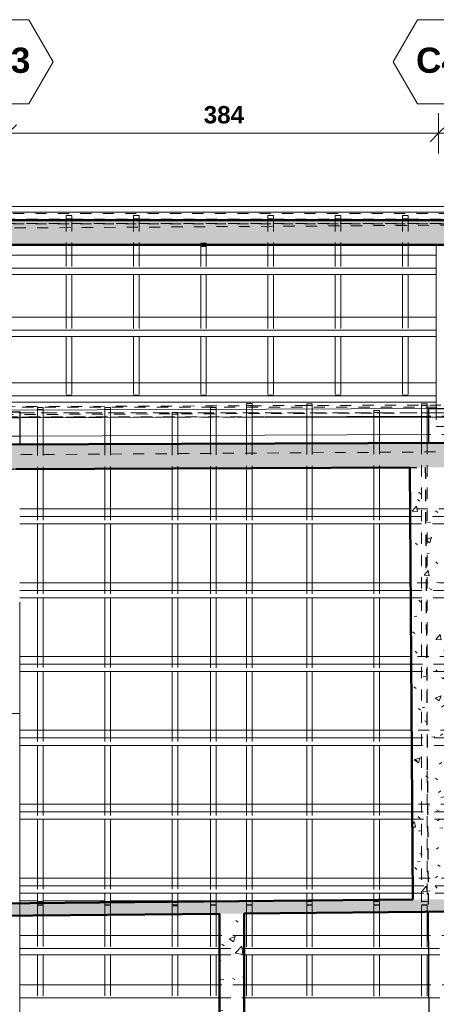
# Model space of a CAD drawing. Header units: metres. Extents: x -16.9 to 14.1, y -10.5 to 9.6.
# Tile 15 of 26: x -6 to -2.3, y 0.3 to 9.1. Entities that reach past the tile are written whole.
import ezdxf

# ---------------------------------------------------------------- set-up
doc = ezdxf.new("R2010")
doc.units = ezdxf.units.M
doc.linetypes.add('Ligne de quadrillage', pattern=[0.022225, 0.0127, -0.003175, 0.003175, -0.003175])
doc.linetypes.add('Tiret', pattern=[0.00635, 0.003175, -0.003175])
for name, color, linetype, lineweight in [('A-ANNO-DIMS', 211, 'Continuous', 9), ('A-ANNO-DIMS-75', 211, 'Continuous', 9), ('A-ROOF', 132, 'Continuous', 18), ('A-WALL', 113, 'Continuous', 25), ('A-WALL-HDLN', 110, 'Tiret', 25), ('A-WALL-PATT', 111, 'Continuous', 50), ('S-BEAM', 12, 'Continuous', 18), ('S-BEAM-HDLN', 1, 'Tiret', 18), ('S-GRID', 1, 'Continuous', 9), ('S-GRID-IDEN', 1, 'Continuous', 9)]:
    doc.layers.add(name, color=color, linetype=linetype, lineweight=lineweight)
doc.styles.add('Arial_B', font='arialbd.ttf', dxfattribs={"height": 0.225})
doc.styles.add('Arial_B_1', font='arialbd.ttf', dxfattribs={"height": 0.154762})
doc.dimstyles.new('Cotation_cm', dxfattribs={"dimscale": 0.3048, "dimtxt": 0.153039, "dimasz": 0.492126, "dimexe": 0.590551, "dimexo": 0.0625, "dimgap": 0.147638, "dimtad": 1, "dimdec": 0, "dimlfac": 100, "dimzin": 0, "dimdsep": 46, "dimtxsty": 'Arial_B_1', "dimblk1": 'OBLIQUE', "dimblk2": 'OBLIQUE', "dimsah": 1, "dimcen": 0.09, "dimazin": 0, "dimtfac": 1, "dimtdec": 4, "dimtix": 1, "dimtmove": 0, "dimatfit": 3, "dimfxl": 0.590551, "dimfxlon": 1, "dimtvp": 1, "dimtfill": 1, "dimtolj": 1, "dimtzin": 0, "dimarcsym": 2})
pattern_1 = [(50, (0, 0), (0.546555, -0.047815), [0.05715, -0.62865]), (355, (0, 0), (-0.105728, 0.573166), [0.04572, -0.50292]), (100.451, (0.04555, -0.004), (0.440828, 0.525349), [0.04857, -0.53427]), (46.184, (0, 0.1524), (0.813237, -0.12613), [0.08572, -0.94297]), (96.636, (0.0678, 0.1419), (0.712212, 0.742287), [0.07286, -0.80141]), (351.184, (0, 0.1524), (0.712217, 0.742274), [0.06858, -0.75438]), (21, (0.0762, 0.1143), (0.454846, -0.306795), [0.05715, -0.62865]), (326, (0.0762, 0.1143), (0.185405, 0.55256), [0.04572, -0.50292]), (71.451, (0.1141, 0.08873), (0.640251, 0.245763), [0.04857, -0.53427]), (37.5, (0, 0), (0.009261, 0.2536672), [0.02515, -0.47168, 0.02515, -0.48539, -0.50482]), (37.5, (0, 0), (0.009261, 0.2536672), [-1.007, 0.02515, -0.47968]), (7.5, (0, 0), (0.200456, 0.300546), [0.02515, -0.26594, 0.02515, -0.46025, -0.1924]), (7.5, (0, 0), (0.200456, 0.300546), [-0.77648, 0.02515, -0.16726]), (327.5, (-0.16993, 0), (0.4067682, -0.0171882), [0.02515, -0.16535, 0.02515, -0.56921, -0.78867]), (327.5, (-0.16993, 0), (0.4067682, -0.0171882), [-0.78486, 0.02515, -0.76352]), (317.5, (-0.24613, 0), (0.444383, 0.0762794), [0.02515, -0.2225, 0.02515, -0.36957, -0.56007]), (317.5, (-0.24613, 0), (0.444383, 0.0762794), [-0.64237, 0.02515, -0.53492])]

# ---------------------------------------------------------------- blocks, each defined once
blk = doc.blocks.new('Quadrillage - M_Extrémité de la ligne de quadrillage - EXA 3_0 mm Gras-566358-PH R_1 EXISTANT')
at = {"layer": 'S-GRID-IDEN'}
for p, q in [((-0.0054, 0), (-0.0025, 0.005)), ((-0.0025, 0.005), (0.0025, 0.005)), ((0.0054, 0), (0.0025, 0.005)), ((-0.0054, 0), (-0.0025, -0.005)), ((0.0054, 0), (0.0025, -0.005)), ((0.0025, -0.005), (-0.0025, -0.005))]:
    blk.add_line(p, q, dxfattribs=at)
blk = doc.blocks.new('DIMBLOCK3-PH R_1 EXISTANT')
at = {"layer": 'A-ANNO-DIMS-75'}
for p, q in [((-6.0928, 8.1004), (-6.0928, 8.2804)), ((-2.2499, 8.1004), (-2.2499, 8.2804)), ((-6.0928, 8.1004), (-2.2499, 8.1004)), ((-6.0928, 8.1004), (-6.0928, 7.9204)), ((-2.2499, 8.1004), (-2.2499, 7.9204))]:
    blk.add_line(p, q, dxfattribs=at)
at = {"layer": 'A-ANNO-DIMS-75', "lineweight": 35}
for p, q in [((-6.0928, 8.1004), (-6.0178, 8.1754)), ((-2.2499, 8.1004), (-2.1749, 8.1754)), ((-6.0928, 8.1004), (-6.1678, 8.0254)), ((-2.2499, 8.1004), (-2.3249, 8.0254))]:
    blk.add_line(p, q, dxfattribs=at)
at = {"layer": 'A-ANNO-DIMS-75', "color": 0, "insert": (-4.3463, 8.3439), "char_height": 0.15476, "width": 0.419764, "attachment_point": 1, "line_spacing_factor": 0.941778, "style": 'Arial_B_1', "bg_fill": 3, "box_fill_scale": 1.25, "bg_fill_color": 256, "bg_fill_true_color": 13158600, "bg_fill_transparency": 0}
blk.add_mtext('384', dxfattribs=at)
blk = doc.blocks.new('_Oblique')
at = {"color": 0, "linetype": 'ByBlock', "lineweight": -2}
blk.add_line((-0.5, -0.5), (0.5, 0.5), dxfattribs=at)
blk = doc.blocks.new('DIMBLOCK4-PH R_1 EXISTANT')
at = {"layer": 'A-ANNO-DIMS-75'}
for p, q in [((-2.2499, 8.1004), (-2.2499, 8.2804)), ((1.8651, 8.1004), (1.8651, 8.2804)), ((-2.2499, 8.1004), (1.8651, 8.1004)), ((-2.2499, 8.1004), (-2.2499, 7.9204)), ((1.8651, 8.1004), (1.8651, 7.9204))]:
    blk.add_line(p, q, dxfattribs=at)
at = {"layer": 'A-ANNO-DIMS-75', "lineweight": 35}
for p, q in [((-2.2499, 8.1004), (-2.1749, 8.1754)), ((1.8651, 8.1004), (1.9401, 8.1754)), ((-2.2499, 8.1004), (-2.3249, 8.0254)), ((1.8651, 8.1004), (1.7901, 8.0254))]:
    blk.add_line(p, q, dxfattribs=at)
at = {"layer": 'A-ANNO-DIMS-75', "color": 0, "insert": (-0.3673, 8.3439), "char_height": 0.15476, "width": 0.419764, "attachment_point": 1, "line_spacing_factor": 0.941778, "style": 'Arial_B_1', "bg_fill": 3, "box_fill_scale": 1.25, "bg_fill_color": 256, "bg_fill_true_color": 13158600, "bg_fill_transparency": 0}
blk.add_mtext('412', dxfattribs=at)

msp = doc.modelspace()

# ---------------------------------------------------------------- hatches: boundary and pattern name
at = {"layer": 'A-WALL-PATT', "lineweight": 18}
h = msp.add_hatch(dxfattribs=at)
h.set_pattern_fill('FP_1', color=256, style=0, pattern_type=2)
h.set_pattern_definition(pattern_1)
h.paths.add_polyline_path([(-13.0592, 7.1053), (12.0283, 7.1053), (12.0283, 7.3253), (-14.837, 7.3253), (-14.8367, 7.1053), (-14.7571, 7.1053)])
h = msp.add_hatch(dxfattribs=at)
h.set_pattern_fill('FP_1', color=256, style=0, pattern_type=2)
h.set_pattern_definition(pattern_1)
h.paths.add_polyline_path([(-13.1539, 5.0769), (5.5773, 5.1482), (5.5765, 5.3682), (-13.1547, 5.2969)])
h = msp.add_hatch(dxfattribs=at)
h.set_pattern_fill('FP_1', color=256, style=0, pattern_type=2)
h.set_pattern_definition(pattern_1)
h.paths.add_polyline_path([(-2.4812, 1.2621), (-2.1512, 1.2653), (-2.1765, 5.1187), (-2.5065, 5.1175), (-2.4865, 2.0608)])
h = msp.add_hatch(dxfattribs=at)
h.set_pattern_fill('FP_1', color=256, style=0, pattern_type=2)
h.set_pattern_definition(pattern_1)
h.paths.add_polyline_path([(-7.9507, 1.0991), (5.8294, 1.2325), (5.8288, 1.3425), (-7.9515, 1.2091)])
h = msp.add_hatch(dxfattribs=at)
h.set_pattern_fill('FP_1', color=256, style=0, pattern_type=2)
h.set_pattern_definition(pattern_1)
h.paths.add_polyline_path([(-4.2047, -5.4973), (-3.9847, -5.4959), (-3.9847, 1.1375), (-4.2047, 1.1354), (-4.2047, -3.1119)])

# ---------------------------------------------------------------- linework, layer by layer
at = {"layer": 'A-ROOF'}
for p, q in [((12.2578, 7.4487), (-9.0916, 7.4487)), ((-5.8278, 1.2505), (-5.9878, 1.2505)), ((-5.2278, 1.2505), (-5.7778, 1.2505)), ((-4.6278, 1.2505), (-5.1778, 1.2505)), ((-4.2838, 1.2505), (-4.5778, 1.2505)), ((-3.9643, 1.2505), (-4.2338, 1.2505)), ((-3.6806, 1.2505), (-3.9143, 1.2505))]:
    msp.add_line(p, q, dxfattribs=at)
at = {"layer": 'A-WALL', "lineweight": 50}
for p, q in [((-15.057, 7.3253), (12.2483, 7.3253)), ((5.9551, 7.1053), (-8.7567, 7.1053)), ((-13.1547, 5.2969), (5.5765, 5.3682)), ((-2.5065, 5.1175), (-6.0223, 5.1041)), ((-2.4812, 1.2621), (-2.5065, 5.1175)), ((-7.9515, 1.2091), (-2.4812, 1.2621)), ((5.8294, 1.2325), (-3.9847, 1.1375)), ((-4.2047, 1.1354), (-7.9507, 1.0991)), ((-4.2047, -5.4973), (-4.2047, 1.1354)), ((-3.9847, 1.1375), (-3.9847, -0.0746))]:
    msp.add_line(p, q, dxfattribs=at)
at = {"layer": 'A-WALL'}
for p, q in [((-2.3404, 5.6443), (-2.3404, 5.3385)), ((-2.3404, 5.6443), (-2.1204, 5.6443)), ((-6.2028, 5.6144), (-5.9828, 5.6144)), ((-5.9828, 5.3243), (-5.9828, 5.6144)), ((-2.3404, 5.3385), (-5.9828, 5.3243)), ((-2.3428, 1.1534), (-2.3349, -0.0589))]:
    msp.add_line(p, q, dxfattribs=at)
at = {"layer": 'A-WALL-HDLN'}
for p, q in [((-6.2028, 5.3235), (-5.9828, 5.3243)), ((-6.3442, 5.1029), (-2.3688, 5.1183)), ((-2.3688, 5.1183), (-2.3428, 1.1535))]:
    msp.add_line(p, q, dxfattribs=at)
at = {"layer": 'S-BEAM'}
for p, q in [((-15.1177, 7.3963), (12.2245, 7.3963)), ((-15.0474, 7.3263), (12.2245, 7.3263)), ((-5.5728, 7.3263), (-5.5728, 7.3253)), ((-5.5228, 7.3263), (-5.5228, 7.3253)), ((-4.9728, 7.3263), (-4.9728, 7.3253)), ((-4.9228, 7.3263), (-4.9228, 7.3253)), ((-3.7728, 7.3263), (-3.7728, 7.3253)), ((-3.7228, 7.3263), (-3.7228, 7.3253)), ((-3.1728, 7.3263), (-3.1728, 7.3253)), ((-3.1228, 7.3263), (-3.1228, 7.3253)), ((-2.5728, 7.3263), (-2.5728, 7.3253)), ((-2.5228, 7.3263), (-2.5228, 7.3253)), ((-5.5728, 7.1053), (-5.5728, 7.0123)), ((-5.5228, 7.1053), (-5.5228, 7.0123)), ((-4.9728, 7.1053), (-4.9728, 7.0124)), ((-4.9228, 7.1053), (-4.9228, 7.0124)), ((-4.3728, 7.0907), (-4.3728, 7.1053)), ((-4.3228, 7.0907), (-4.3728, 7.0907)), ((-4.3728, 7.0907), (-4.3728, 7.0125)), ((-4.3228, 7.1053), (-4.3228, 7.0907)), ((-4.3228, 7.0907), (-4.3228, 7.0126)), ((-3.7728, 7.1053), (-3.7728, 7.0127)), ((-3.7228, 7.1053), (-3.7228, 7.0127)), ((-3.1728, 7.1053), (-3.1728, 7.0118)), ((-3.1228, 7.1053), (-3.1228, 7.0118)), ((-2.5728, 7.1053), (-2.5728, 7.0118)), ((-2.5228, 7.1053), (-2.5228, 7.0118)), ((-2.2704, 7.1053), (-2.2704, 5.6443)), ((-2.2704, 7.0118), (-6.0578, 7.0118)), ((-6.0578, 6.8971), (-2.2704, 6.8971)), ((-6.0578, 6.8398), (-2.2704, 6.8398)), ((-5.5728, 6.8398), (-5.5728, 6.4598)), ((-5.5228, 6.8398), (-5.5228, 6.4598)), ((-4.9728, 6.8398), (-4.9728, 6.4599)), ((-4.9228, 6.8398), (-4.9228, 6.4599)), ((-4.3728, 6.8398), (-4.3728, 6.4599)), ((-4.3228, 6.8398), (-4.3228, 6.46)), ((-3.7728, 6.8398), (-3.7728, 6.46)), ((-3.7228, 6.8398), (-3.7228, 6.46)), ((-3.1728, 6.8398), (-3.1728, 6.4601)), ((-3.1228, 6.8398), (-3.1228, 6.4601)), ((-2.5728, 6.8398), (-2.5728, 6.4601)), ((-2.5228, 6.8398), (-2.5228, 6.4601)), ((-2.2704, 6.4596), (-6.0578, 6.4596)), ((-6.0578, 6.3449), (-2.2704, 6.3449)), ((-6.0578, 6.2875), (-2.2704, 6.2875)), ((-5.5728, 6.2875), (-5.5728, 5.872)), ((-5.5228, 6.2875), (-5.5228, 5.8719)), ((-4.9728, 6.2875), (-4.9728, 5.8718)), ((-4.9228, 6.2875), (-4.9228, 5.8718)), ((-4.3728, 6.2875), (-4.3728, 5.8717)), ((-4.3228, 6.2875), (-4.3228, 5.8716)), ((-3.7728, 6.2875), (-3.7728, 5.8715)), ((-3.7228, 6.2875), (-3.7228, 5.8715)), ((-3.1728, 6.2875), (-3.1728, 5.8714)), ((-3.1228, 6.2875), (-3.1228, 5.8713)), ((-2.5728, 6.2875), (-2.5728, 5.8712)), ((-2.5228, 6.2875), (-2.5228, 5.8712)), ((-5.5728, 5.8731), (-6.0578, 5.8731)), ((-4.9728, 5.8731), (-5.5228, 5.8731)), ((-4.3728, 5.8731), (-4.9228, 5.8731)), ((-3.7728, 5.8731), (-4.3228, 5.8731)), ((-3.1728, 5.8731), (-3.7228, 5.8731)), ((-2.5728, 5.8731), (-3.1228, 5.8731)), ((-2.2704, 5.8731), (-2.5228, 5.8731)), ((-6.0578, 5.7584), (-2.2704, 5.7584)), ((-6.0578, 5.701), (-2.2704, 5.701)), ((-2.2704, 5.6455), (-6.0578, 5.6308)), ((-2.3404, 5.5753), (-5.9828, 5.5611)), ((-5.8278, 5.5617), (-5.8278, 5.3984)), ((-5.7778, 5.5619), (-5.7778, 5.3985)), ((-5.2278, 5.5641), (-5.2278, 5.4007)), ((-5.1778, 5.5643), (-5.1778, 5.4009)), ((-4.6278, 5.5664), (-4.6278, 5.403)), ((-4.5778, 5.5666), (-4.5778, 5.4032)), ((-4.2838, 5.5677), (-4.2838, 5.4043)), ((-4.2338, 5.5679), (-4.2338, 5.4045)), ((-3.9643, 5.569), (-3.9643, 5.4056)), ((-3.9143, 5.5692), (-3.9143, 5.4058)), ((-3.4271, 5.571), (-3.4271, 5.4077)), ((-3.3771, 5.5712), (-3.3771, 5.4079)), ((-2.8271, 5.5734), (-2.8271, 5.41)), ((-2.7771, 5.5736), (-2.7771, 5.4102)), ((-2.4011, 5.575), (-2.4011, 5.4117)), ((-2.3511, 5.5752), (-2.3511, 5.4119)), ((-2.3404, 5.4119), (-5.9828, 5.3977)), ((-2.3404, 5.3419), (-5.9828, 5.3277)), ((-5.8278, 5.3283), (-5.8278, 5.3249)), ((-5.7778, 5.3285), (-5.7778, 5.3251)), ((-5.2278, 5.3307), (-5.2278, 5.3272)), ((-5.1778, 5.3309), (-5.1778, 5.3274)), ((-4.6278, 5.333), (-4.6278, 5.3296)), ((-4.5778, 5.3332), (-4.5778, 5.3298)), ((-4.2838, 5.3343), (-4.2838, 5.3309)), ((-4.2338, 5.3345), (-4.2338, 5.3311)), ((-3.9643, 5.3356), (-3.9643, 5.3321)), ((-3.9143, 5.3358), (-3.9143, 5.3323)), ((-3.4271, 5.3377), (-3.4271, 5.3342)), ((-3.3771, 5.3379), (-3.3771, 5.3344)), ((-2.8271, 5.34), (-2.8271, 5.3366)), ((-2.7771, 5.3402), (-2.7771, 5.3368)), ((-2.4011, 5.3417), (-2.4011, 5.3382)), ((-2.3511, 5.3419), (-2.3511, 5.3384)), ((-5.8278, 5.1048), (-5.8278, 4.749)), ((-5.7778, 5.105), (-5.7778, 4.749)), ((-5.2278, 5.1071), (-5.2278, 4.7489)), ((-5.1778, 5.1073), (-5.1778, 4.7489)), ((-4.6278, 5.1094), (-4.6278, 4.7488)), ((-4.5778, 5.1096), (-4.5778, 4.7487)), ((-4.2838, 5.1107), (-4.2838, 4.7487)), ((-4.2338, 5.1109), (-4.2338, 4.7487)), ((-3.9643, 5.1119), (-3.9643, 4.7486)), ((-3.9143, 5.1121), (-3.9143, 4.7486)), ((-3.4271, 5.114), (-3.4271, 4.7485)), ((-3.3771, 5.1141), (-3.3771, 4.7484)), ((-2.8271, 5.1162), (-2.8271, 4.7483)), ((-2.7771, 5.1164), (-2.7771, 4.7483)), ((-3.4271, 4.7485), (-5.9878, 4.7485)), ((-2.8271, 4.7485), (-3.3771, 4.7485)), ((-2.5041, 4.7485), (-2.7771, 4.7485)), ((-5.9878, 4.6801), (-2.5036, 4.6801)), ((-5.9878, 4.6143), (-2.5032, 4.6143)), ((-5.8278, 4.6143), (-5.8278, 4.0901)), ((-5.7778, 4.6143), (-5.7778, 4.0901)), ((-5.2278, 4.6143), (-5.2278, 4.0907)), ((-5.1778, 4.6143), (-5.1778, 4.0907)), ((-4.6278, 4.6143), (-4.6278, 4.0905)), ((-4.5778, 4.6143), (-4.5778, 4.0905)), ((-4.2838, 4.6143), (-4.2838, 4.0903)), ((-4.2338, 4.6143), (-4.2338, 4.0903)), ((-3.9643, 4.6143), (-3.9643, 4.0902)), ((-3.9143, 4.6143), (-3.9143, 4.0902)), ((-3.4271, 4.6143), (-3.4271, 4.09)), ((-3.3771, 4.6143), (-3.3771, 4.09)), ((-2.8271, 4.6143), (-2.8271, 4.0897)), ((-2.7771, 4.6143), (-2.7771, 4.0897)), ((-3.4271, 4.0901), (-5.9878, 4.0901)), ((-2.8271, 4.0901), (-3.3771, 4.0901)), ((-2.4998, 4.0901), (-2.7771, 4.0901)), ((-5.9878, 4.0217), (-2.4993, 4.0217)), ((-5.9878, 3.9559), (-2.4989, 3.9559)), ((-5.8278, 3.9559), (-5.8278, 3.4324)), ((-5.7778, 3.9559), (-5.7778, 3.4324)), ((-5.2278, 3.9559), (-5.2278, 3.4321)), ((-5.1778, 3.9559), (-5.1778, 3.4321)), ((-4.6278, 3.9559), (-4.6278, 3.4318)), ((-4.5778, 3.9559), (-4.5778, 3.4318)), ((-4.2838, 3.9559), (-4.2838, 3.4316)), ((-4.2338, 3.9559), (-4.2338, 3.4316)), ((-3.9643, 3.9559), (-3.9643, 3.4314)), ((-3.9143, 3.9559), (-3.9143, 3.4314)), ((-3.4271, 3.9559), (-3.4271, 3.4312)), ((-3.3771, 3.9559), (-3.3771, 3.4311)), ((-2.8271, 3.9559), (-2.8271, 3.4309)), ((-2.7771, 3.9559), (-2.7771, 3.4308)), ((-5.9878, 2.9226), (-5.9878, 3.9163)), ((-4.2838, 3.4317), (-5.9878, 3.4317)), ((-3.9643, 3.4317), (-4.2338, 3.4317)), ((-3.4271, 3.4317), (-3.9143, 3.4317)), ((-2.8271, 3.4317), (-3.3771, 3.4317)), ((-2.4954, 3.4317), (-2.7771, 3.4317)), ((-5.9878, 3.3633), (-2.495, 3.3633)), ((-5.9878, 3.2975), (-2.4946, 3.2975)), ((-5.8278, 3.2975), (-5.8278, 2.7735)), ((-5.7778, 3.2975), (-5.7778, 2.7734)), ((-5.2278, 3.2975), (-5.2278, 2.7731)), ((-5.1778, 3.2975), (-5.1778, 2.773)), ((-4.6278, 3.2975), (-4.6278, 2.7727)), ((-4.5778, 3.2975), (-4.5778, 2.7727)), ((-4.2838, 3.2975), (-4.2838, 2.7725)), ((-4.2338, 3.2975), (-4.2338, 2.7724)), ((-3.9643, 3.2975), (-3.9643, 2.7723)), ((-3.9143, 3.2975), (-3.9143, 2.7722)), ((-3.4271, 3.2975), (-3.4271, 2.7719)), ((-3.3771, 3.2975), (-3.3771, 2.7719)), ((-2.8271, 3.2975), (-2.8271, 2.7715)), ((-2.7771, 3.2975), (-2.7771, 2.7715)), ((-6.0578, 2.9226), (-5.9878, 2.9226)), ((-5.9878, 2.9226), (-5.9878, 1.2281)), ((-4.6278, 2.7727), (-5.9878, 2.7727)), ((-4.2838, 2.7727), (-4.5778, 2.7727)), ((-3.9643, 2.7727), (-4.2338, 2.7727)), ((-3.4271, 2.7727), (-3.9143, 2.7727)), ((-2.8271, 2.7727), (-3.3771, 2.7727)), ((-2.4911, 2.7727), (-2.7771, 2.7727)), ((-5.9878, 2.7043), (-2.4907, 2.7043)), ((-5.9878, 2.6385), (-2.4902, 2.6385)), ((-5.8278, 2.6385), (-5.8278, 2.1125)), ((-5.7778, 2.6385), (-5.7778, 2.1125)), ((-5.2278, 2.6385), (-5.2278, 2.1125)), ((-5.1778, 2.6385), (-5.1778, 2.1125)), ((-4.6278, 2.6385), (-4.6278, 2.1125)), ((-4.5778, 2.6385), (-4.5778, 2.1125)), ((-4.2838, 2.6385), (-4.2838, 2.1132)), ((-4.2338, 2.6385), (-4.2338, 2.1132)), ((-3.9643, 2.6385), (-3.9643, 2.1129)), ((-3.9143, 2.6385), (-3.9143, 2.1129)), ((-3.4271, 2.6385), (-3.4271, 2.1125)), ((-3.3771, 2.6385), (-3.3771, 2.1125)), ((-2.8271, 2.6385), (-2.8271, 2.112)), ((-2.7771, 2.6385), (-2.7771, 2.1119)), ((-3.4121, 2.1125), (-5.9878, 2.1125)), ((-2.8271, 2.1125), (-3.3771, 2.1125)), ((-2.4868, 2.1125), (-2.7771, 2.1125)), ((-5.9878, 2.0441), (-2.4863, 2.0441)), ((-5.9878, 1.9783), (-2.4859, 1.9783)), ((-5.8278, 1.9783), (-5.8278, 1.4535)), ((-5.7778, 1.9783), (-5.7778, 1.4535)), ((-5.2278, 1.9783), (-5.2278, 1.4543)), ((-5.1778, 1.9783), (-5.1778, 1.4543)), ((-4.6278, 1.9783), (-4.6278, 1.4538)), ((-4.5778, 1.9783), (-4.5778, 1.4537)), ((-4.2838, 1.9783), (-4.2838, 1.4534)), ((-4.2338, 1.9783), (-4.2338, 1.4534)), ((-3.9643, 1.9783), (-3.9643, 1.4531)), ((-3.9143, 1.9783), (-3.9143, 1.4531)), ((-3.4271, 1.9783), (-3.4271, 1.4526)), ((-3.3771, 1.9783), (-3.3771, 1.4525)), ((-2.8271, 1.9783), (-2.8271, 1.452)), ((-2.7771, 1.9783), (-2.7771, 1.452)), ((-4.2838, 1.4535), (-5.9878, 1.4535)), ((-3.9643, 1.4535), (-4.2338, 1.4535)), ((-3.4271, 1.4535), (-3.9143, 1.4535)), ((-2.8271, 1.4535), (-3.3771, 1.4535)), ((-2.4825, 1.4535), (-2.7771, 1.4535)), ((-5.9878, 1.3851), (-2.482, 1.3851)), ((-5.9878, 1.3193), (-2.4816, 1.3193)), ((-5.8278, 1.3193), (-5.8278, 1.2297)), ((-5.7778, 1.3193), (-5.7778, 1.2301)), ((-5.2278, 1.3193), (-5.2278, 1.2355)), ((-5.1778, 1.3193), (-5.1778, 1.236)), ((-4.6278, 1.3193), (-4.6278, 1.2413)), ((-4.5778, 1.3193), (-4.5778, 1.2418)), ((-4.2838, 1.3193), (-4.2838, 1.2446)), ((-4.2338, 1.3193), (-4.2338, 1.2451)), ((-3.9643, 1.3193), (-3.9643, 1.2477)), ((-3.9143, 1.3193), (-3.9143, 1.2482)), ((-3.4271, 1.3193), (-3.4271, 1.2529)), ((-3.3771, 1.3193), (-3.3771, 1.2534)), ((-2.8271, 1.3193), (-2.8271, 1.2587)), ((-2.7771, 1.3193), (-2.7771, 1.2592)), ((-3.4271, 1.1429), (-3.4271, 0.9382)), ((-3.3771, 1.1434), (-3.3771, 0.9381)), ((-2.8271, 1.1487), (-2.8271, 0.9372)), ((-2.7771, 1.1492), (-2.7771, 0.9371)), ((-2.4011, 1.1528), (-2.4011, 0.9365)), ((-2.3511, 1.1533), (-2.3511, 0.9364)), ((-5.9878, 1.1181), (-5.9878, -3.3728)), ((-5.8278, 1.1197), (-5.8278, 0.9422)), ((-5.7778, 1.1201), (-5.7778, 0.9421)), ((-5.2278, 1.1255), (-5.2278, 0.9412)), ((-5.1778, 1.1259), (-5.1778, 0.9411)), ((-4.6278, 1.1313), (-4.6278, 0.9402)), ((-4.5778, 1.1318), (-4.5778, 0.9401)), ((-4.2838, 1.1346), (-4.2838, 0.9396)), ((-4.2338, 1.1351), (-4.2338, 0.9395)), ((-3.9643, 1.1377), (-3.9643, 0.9391)), ((-3.9143, 1.1382), (-3.9143, 0.939)), ((-5.8278, 0.9425), (-5.9878, 0.9425)), ((-5.2278, 0.9425), (-5.7778, 0.9425)), ((-4.6278, 0.9425), (-5.1778, 0.9425)), ((-4.2838, 0.9425), (-4.5778, 0.9425)), ((-4.2047, 0.9425), (-4.2338, 0.9425)), ((-3.9643, 0.9425), (-3.9847, 0.9425)), ((-3.4271, 0.9425), (-3.9143, 0.9425)), ((-2.8271, 0.9425), (-3.3771, 0.9425)), ((-2.4011, 0.9425), (-2.7771, 0.9425)), ((-2.3415, 0.9425), (-2.3511, 0.9425)), ((-5.9878, 0.8249), (-4.2047, 0.8249)), ((-3.9847, 0.8249), (-2.3407, 0.8249)), ((-5.9878, 0.7683), (-4.2047, 0.7683)), ((-5.8278, 0.7676), (-5.8278, 0.5015)), ((-5.7778, 0.7676), (-5.7778, 0.5015)), ((-5.2278, 0.7676), (-5.2278, 0.5015)), ((-5.1778, 0.7676), (-5.1778, 0.5015)), ((-4.6278, 0.7676), (-4.6278, 0.5015)), ((-4.5778, 0.7676), (-4.5778, 0.5015)), ((-4.2838, 0.7676), (-4.2838, 0.5015)), ((-4.2338, 0.7676), (-4.2338, 0.5015)), ((-3.9847, 0.7683), (-2.3403, 0.7683)), ((-3.9643, 0.7676), (-3.9643, 0.5023)), ((-3.9143, 0.7676), (-3.9143, 0.5022)), ((-3.4271, 0.7676), (-3.4271, 0.5016)), ((-3.3771, 0.7676), (-3.3771, 0.5015)), ((-2.8271, 0.7676), (-2.8271, 0.5008)), ((-2.7771, 0.7676), (-2.7771, 0.5008)), ((-2.4011, 0.7676), (-2.4011, 0.5003)), ((-2.3511, 0.7676), (-2.3511, 0.5002)), ((-4.2047, 0.5015), (-5.9878, 0.5015)), ((-2.8271, 0.5015), (-3.9847, 0.5015)), ((-2.4011, 0.5015), (-2.7771, 0.5015)), ((-2.3386, 0.5015), (-2.3511, 0.5015)), ((-5.9878, 0.3839), (-4.2047, 0.3839)), ((-3.9847, 0.3839), (-2.3378, 0.3839))]:
    msp.add_line(p, q, dxfattribs=at)
at = {"layer": 'S-BEAM-HDLN'}
for p, q in [((-15.0474, 7.3849), (12.1728, 7.3849)), ((12.1728, 7.3339), (-15.0474, 7.3339)), ((12.173, 7.2948), (-15.0473, 7.2948)), ((12.173, 7.2964), (-15.0472, 7.2964)), ((-5.5728, 7.3368), (-5.5728, 7.3659)), ((-5.5728, 7.3659), (-5.5228, 7.3659)), ((-5.5228, 7.3368), (-5.5728, 7.3368)), ((-5.5728, 7.3368), (-5.5728, 7.3263)), ((-5.5728, 7.3252), (-5.5728, 7.1053)), ((-5.5228, 7.3659), (-5.5228, 7.3368)), ((-5.5228, 7.3368), (-5.5228, 7.3263)), ((-5.5228, 7.3252), (-5.5228, 7.1053)), ((-4.9728, 7.3368), (-4.9728, 7.3659)), ((-4.9728, 7.3659), (-4.9228, 7.3659)), ((-4.9228, 7.3368), (-4.9728, 7.3368)), ((-4.9728, 7.3368), (-4.9728, 7.3263)), ((-4.9728, 7.3252), (-4.9728, 7.1053)), ((-4.9228, 7.3659), (-4.9228, 7.3368)), ((-4.9228, 7.3368), (-4.9228, 7.3263)), ((-4.9228, 7.3252), (-4.9228, 7.1053)), ((-3.7728, 7.3368), (-3.7728, 7.3659)), ((-3.7728, 7.3659), (-3.7228, 7.3659)), ((-3.7228, 7.3368), (-3.7728, 7.3368)), ((-3.7728, 7.3368), (-3.7728, 7.3263)), ((-3.7728, 7.3252), (-3.7728, 7.1053)), ((-3.7228, 7.3659), (-3.7228, 7.3368)), ((-3.7228, 7.3368), (-3.7228, 7.3263)), ((-3.7228, 7.3252), (-3.7228, 7.1053)), ((-3.1728, 7.3368), (-3.1728, 7.3659)), ((-3.1728, 7.3659), (-3.1228, 7.3659)), ((-3.1228, 7.3368), (-3.1728, 7.3368)), ((-3.1728, 7.3368), (-3.1728, 7.3263)), ((-3.1728, 7.3252), (-3.1728, 7.1053)), ((-3.1228, 7.3659), (-3.1228, 7.3368)), ((-3.1228, 7.3368), (-3.1228, 7.3263)), ((-3.1228, 7.3252), (-3.1228, 7.1053)), ((-2.5728, 7.3368), (-2.5728, 7.3659)), ((-2.5728, 7.3659), (-2.5228, 7.3659)), ((-2.5228, 7.3368), (-2.5728, 7.3368)), ((-2.5728, 7.3368), (-2.5728, 7.3263)), ((-2.5728, 7.3252), (-2.5728, 7.1053)), ((-2.5228, 7.3659), (-2.5228, 7.3368)), ((-2.5228, 7.3368), (-2.5228, 7.3263)), ((-2.5228, 7.3252), (-2.5228, 7.1053)), ((-15.0473, 7.2928), (12.173, 7.2928)), ((-4.3728, 7.1053), (-4.3728, 7.1197)), ((-4.3728, 7.1197), (-4.3228, 7.1197)), ((-4.3228, 7.1197), (-4.3228, 7.1053)), ((-5.5728, 7.0122), (-5.5728, 6.8398)), ((-5.5228, 7.0122), (-5.5228, 6.8398)), ((-4.9728, 7.0124), (-4.9728, 6.8398)), ((-4.9228, 7.0124), (-4.9228, 6.8398)), ((-4.3728, 7.0125), (-4.3728, 6.8398)), ((-4.3228, 7.0125), (-4.3228, 6.8398)), ((-3.7728, 7.0126), (-3.7728, 6.8398)), ((-3.7228, 7.0126), (-3.7228, 6.8398)), ((-3.1728, 7.0118), (-3.1728, 6.8398)), ((-3.1228, 7.0118), (-3.1228, 6.8398)), ((-2.5728, 7.0118), (-2.5728, 6.8398)), ((-2.5228, 7.0118), (-2.5228, 6.8398)), ((-5.5728, 6.4598), (-5.5728, 6.2876)), ((-5.5228, 6.4598), (-5.5228, 6.2876)), ((-4.9728, 6.4599), (-4.9728, 6.2876)), ((-4.9228, 6.4599), (-4.9228, 6.2876)), ((-4.3728, 6.4599), (-4.3728, 6.2876)), ((-4.3228, 6.4599), (-4.3228, 6.2876)), ((-3.7728, 6.46), (-3.7728, 6.2876)), ((-3.7228, 6.46), (-3.7228, 6.2876)), ((-3.1728, 6.46), (-3.1728, 6.2876)), ((-3.1228, 6.46), (-3.1228, 6.2876)), ((-2.5728, 6.4601), (-2.5728, 6.2876)), ((-2.5228, 6.4601), (-2.5228, 6.2876)), ((-5.5229, 5.8731), (-5.5728, 5.8731)), ((-5.5728, 5.8719), (-5.5728, 5.7622)), ((-5.5228, 5.8719), (-5.5228, 5.7622)), ((-4.9229, 5.8731), (-4.9728, 5.8731)), ((-4.9728, 5.8718), (-4.9728, 5.7622)), ((-4.9228, 5.8718), (-4.9228, 5.7622)), ((-4.3229, 5.8731), (-4.3728, 5.8731)), ((-4.3728, 5.8716), (-4.3728, 5.7622)), ((-4.3228, 5.8716), (-4.3228, 5.7622)), ((-3.7229, 5.8731), (-3.7728, 5.8731)), ((-3.7728, 5.8715), (-3.7728, 5.7622)), ((-3.7228, 5.8715), (-3.7228, 5.7622)), ((-3.1229, 5.8731), (-3.1728, 5.8731)), ((-3.1728, 5.8713), (-3.1728, 5.7622)), ((-3.1228, 5.8713), (-3.1228, 5.7622)), ((-2.5229, 5.8731), (-2.5728, 5.8731)), ((-2.5728, 5.8712), (-2.5728, 5.7622)), ((-2.5228, 5.8712), (-2.5228, 5.7622)), ((-5.5728, 5.7622), (-5.5228, 5.7622)), ((-4.9728, 5.7622), (-4.9228, 5.7622)), ((-4.3728, 5.7622), (-4.3228, 5.7622)), ((-3.7728, 5.7622), (-3.7228, 5.7622)), ((-3.1728, 5.7622), (-3.1228, 5.7622)), ((-2.5728, 5.7622), (-2.5228, 5.7622)), ((-9.329, 5.6482), (4.2502, 5.701)), ((-8.9447, 5.5797), (6.2098, 5.6386)), ((-7.1644, 5.6566), (0.5607, 5.6566)), ((-5.8278, 5.6365), (-5.8278, 5.6535)), ((-5.8278, 5.6535), (-5.7778, 5.6535)), ((-5.7778, 5.6365), (-5.8278, 5.6365)), ((-5.8278, 5.6365), (-5.8278, 5.5618)), ((-5.7778, 5.6535), (-5.7778, 5.6365)), ((-5.7778, 5.6365), (-5.7778, 5.562)), ((-5.2278, 5.6365), (-5.2278, 5.6535)), ((-5.2278, 5.6535), (-5.1778, 5.6535)), ((-5.1778, 5.6365), (-5.2278, 5.6365)), ((-5.2278, 5.6365), (-5.2278, 5.5641)), ((-5.1778, 5.6535), (-5.1778, 5.6365)), ((-5.1778, 5.6365), (-5.1778, 5.5643)), ((-4.2838, 5.6365), (-4.2838, 5.6535)), ((-4.2838, 5.6535), (-4.2338, 5.6535)), ((-4.2338, 5.6365), (-4.2838, 5.6365)), ((-4.2838, 5.6365), (-4.2838, 5.5678)), ((-4.2338, 5.6535), (-4.2338, 5.6365)), ((-4.2338, 5.6365), (-4.2338, 5.568)), ((-3.9643, 5.6708), (-3.9643, 5.6878)), ((-3.9643, 5.6878), (-3.9143, 5.6878)), ((-3.9143, 5.6708), (-3.9643, 5.6708)), ((-3.9643, 5.6708), (-3.9643, 5.569)), ((-3.9143, 5.6878), (-3.9143, 5.6708)), ((-3.9143, 5.6708), (-3.9143, 5.5692)), ((-3.4271, 5.6707), (-3.4271, 5.6877)), ((-3.4271, 5.6877), (-3.3771, 5.6877)), ((-3.3771, 5.6707), (-3.4271, 5.6707)), ((-3.4271, 5.6707), (-3.4271, 5.5711)), ((-3.3771, 5.6877), (-3.3771, 5.6707)), ((-3.3771, 5.6707), (-3.3771, 5.5713)), ((-2.8271, 5.6099), (-2.8271, 5.6268)), ((-2.8271, 5.6268), (-2.7771, 5.6268)), ((-2.7771, 5.6268), (-2.7771, 5.6099)), ((-2.4011, 5.6705), (-2.4011, 5.6875)), ((-2.4011, 5.6875), (-2.3511, 5.6875)), ((-2.3511, 5.6705), (-2.4011, 5.6705)), ((-2.4011, 5.6705), (-2.4011, 5.5751)), ((-2.3511, 5.6875), (-2.3511, 5.6705)), ((-2.3511, 5.6705), (-2.3511, 5.5753)), ((-2.2704, 5.6443), (-2.2704, 5.4834)), ((-2.297, 5.6056), (-9.2986, 5.6056)), ((-2.4562, 5.605), (-9.2986, 5.605)), ((-3.8069, 5.5696), (-9.2986, 5.5696)), ((-4.0722, 5.5686), (-9.2986, 5.5686)), ((-9.2986, 5.5666), (-4.5872, 5.5666)), ((-5.9829, 5.5611), (-6.2028, 5.5603)), ((-4.6278, 5.5933), (-4.6278, 5.6103)), ((-4.6278, 5.6103), (-4.5778, 5.6103)), ((-4.5778, 5.5933), (-4.6278, 5.5933)), ((-4.6278, 5.5933), (-4.6278, 5.5664)), ((-4.5778, 5.6103), (-4.5778, 5.5933)), ((-4.5778, 5.5933), (-4.5778, 5.5666)), ((-4.5617, 5.5666), (2.8575, 5.5666)), ((2.4404, 5.5686), (-4.0467, 5.5686)), ((2.2255, 5.5696), (-3.7814, 5.5696)), ((-2.7771, 5.6099), (-2.8271, 5.6099)), ((-2.8271, 5.6099), (-2.8271, 5.5734)), ((-2.7771, 5.6099), (-2.7771, 5.5736)), ((5.2944, 5.605), (-2.4306, 5.605)), ((-2.1205, 5.5761), (-2.3404, 5.5753)), ((5.4536, 5.6056), (-2.2715, 5.6056)), ((-2.2704, 5.4834), (-2.2004, 5.4834)), ((-5.9829, 5.3977), (-6.2028, 5.3969)), ((-5.8278, 5.3983), (-5.8278, 5.3284)), ((-5.7778, 5.3985), (-5.7778, 5.3286)), ((-5.2278, 5.4006), (-5.2278, 5.3307)), ((-5.1778, 5.4008), (-5.1778, 5.3309)), ((-4.6278, 5.403), (-4.6278, 5.3331)), ((-4.5778, 5.4032), (-4.5778, 5.3333)), ((-4.2838, 5.4043), (-4.2838, 5.3344)), ((-4.2338, 5.4045), (-4.2338, 5.3346)), ((-3.9643, 5.4055), (-3.9643, 5.3356)), ((-3.9143, 5.4057), (-3.9143, 5.3358)), ((-3.4271, 5.4076), (-3.4271, 5.3377)), ((-3.3771, 5.4078), (-3.3771, 5.3379)), ((-2.8271, 5.41), (-2.8271, 5.34)), ((-2.7771, 5.4102), (-2.7771, 5.3402)), ((-2.4011, 5.4116), (-2.4011, 5.3417)), ((-2.3511, 5.4118), (-2.3511, 5.3419)), ((-2.1205, 5.4127), (-2.3404, 5.4119)), ((-5.9829, 5.3277), (-6.2028, 5.3269)), ((-5.8278, 5.3249), (-5.8278, 5.1049)), ((-5.7778, 5.3251), (-5.7778, 5.1051)), ((-5.2278, 5.3272), (-5.2278, 5.1071)), ((-5.1778, 5.3274), (-5.1778, 5.1073)), ((-4.6278, 5.3295), (-4.6278, 5.1094)), ((-4.5778, 5.3297), (-4.5778, 5.1096)), ((-4.2838, 5.3309), (-4.2838, 5.1107)), ((-4.2338, 5.3311), (-4.2338, 5.1109)), ((-3.9643, 5.3321), (-3.9643, 5.112)), ((-3.9143, 5.3323), (-3.9143, 5.1121)), ((-3.4271, 5.3342), (-3.4271, 5.114)), ((-3.3771, 5.3344), (-3.3771, 5.1142)), ((-2.8271, 5.3365), (-2.8271, 5.1163)), ((-2.7771, 5.3367), (-2.7771, 5.1165)), ((-2.4011, 5.3382), (-2.4011, 1.212)), ((-2.3511, 5.3384), (-2.3511, 2.4218)), ((-2.1205, 5.3427), (-2.3404, 5.3419)), ((-6.0578, 5.102), (-5.9878, 5.102)), ((-5.8278, 4.749), (-5.8278, 4.6144)), ((-5.7778, 4.749), (-5.7778, 4.6144)), ((-5.2278, 4.7489), (-5.2278, 4.6144)), ((-5.1778, 4.7488), (-5.1778, 4.6144)), ((-4.6278, 4.7487), (-4.6278, 4.6144)), ((-4.5778, 4.7487), (-4.5778, 4.6144)), ((-4.2838, 4.7486), (-4.2838, 4.6144)), ((-4.2338, 4.7486), (-4.2338, 4.6144)), ((-3.9643, 4.7485), (-3.9643, 4.6144)), ((-3.9143, 4.7485), (-3.9143, 4.6144)), ((-3.3772, 4.7485), (-3.4271, 4.7485)), ((-3.4271, 4.7484), (-3.4271, 4.6144)), ((-3.3771, 4.7484), (-3.3771, 4.6144)), ((-2.7772, 4.7485), (-2.8271, 4.7485)), ((-2.8271, 4.7483), (-2.8271, 4.6144)), ((-2.7771, 4.7482), (-2.7771, 4.6144)), ((-2.1465, 4.7485), (-2.504, 4.7485)), ((-2.5036, 4.6801), (-2.146, 4.6801)), ((-2.5032, 4.6143), (-2.1456, 4.6143)), ((-5.8278, 4.09), (-5.8278, 3.9559)), ((-5.7778, 4.09), (-5.7778, 3.9559)), ((-5.2278, 4.0907), (-5.2278, 3.9559)), ((-5.1778, 4.0906), (-5.1778, 3.9559)), ((-4.6278, 4.0904), (-4.6278, 3.9559)), ((-4.5778, 4.0904), (-4.5778, 3.9559)), ((-4.2838, 4.0903), (-4.2838, 3.9559)), ((-4.2338, 4.0903), (-4.2338, 3.9559)), ((-3.9643, 4.0902), (-3.9643, 3.9559)), ((-3.9143, 4.0901), (-3.9143, 3.9559)), ((-3.3772, 4.0901), (-3.4271, 4.0901)), ((-3.4271, 4.0899), (-3.4271, 3.9559)), ((-3.3771, 4.0899), (-3.3771, 3.9559)), ((-2.7772, 4.0901), (-2.8271, 4.0901)), ((-2.8271, 4.0897), (-2.8271, 3.9559)), ((-2.7771, 4.0897), (-2.7771, 3.9559)), ((-2.1421, 4.0901), (-2.4997, 4.0901)), ((-2.4993, 4.0217), (-2.1417, 4.0217)), ((-2.4988, 3.9559), (-2.1413, 3.9559)), ((-5.8278, 3.4324), (-5.8278, 3.2976)), ((-5.7778, 3.4323), (-5.7778, 3.2976)), ((-5.2278, 3.4321), (-5.2278, 3.2976)), ((-5.1778, 3.432), (-5.1778, 3.2976)), ((-4.6278, 3.4317), (-4.6278, 3.2976)), ((-4.5778, 3.4317), (-4.5778, 3.2976)), ((-4.2339, 3.4317), (-4.2838, 3.4317)), ((-4.2838, 3.4316), (-4.2838, 3.2976)), ((-4.2338, 3.4315), (-4.2338, 3.2976)), ((-3.9643, 3.4314), (-3.9643, 3.2976)), ((-3.9143, 3.4317), (-3.9642, 3.4317)), ((-3.9143, 3.4314), (-3.9143, 3.2976)), ((-3.3772, 3.4317), (-3.4271, 3.4317)), ((-3.4271, 3.4311), (-3.4271, 3.2976)), ((-3.3771, 3.4311), (-3.3771, 3.2976)), ((-2.7772, 3.4317), (-2.8271, 3.4317)), ((-2.8271, 3.4308), (-2.8271, 3.2976)), ((-2.7771, 3.4308), (-2.7771, 3.2976)), ((-2.1378, 3.4317), (-2.4954, 3.4317)), ((-2.4949, 3.3633), (-2.1374, 3.3633)), ((-2.4945, 3.2975), (-2.137, 3.2975)), ((-5.8278, 2.7734), (-5.8278, 2.6386)), ((-5.7778, 2.7734), (-5.7778, 2.6386)), ((-5.2278, 2.773), (-5.2278, 2.6386)), ((-5.1778, 2.773), (-5.1778, 2.6386)), ((-4.5779, 2.7727), (-4.6278, 2.7727)), ((-4.6278, 2.7726), (-4.6278, 2.6386)), ((-4.5778, 2.7726), (-4.5778, 2.6386)), ((-4.2339, 2.7727), (-4.2838, 2.7727)), ((-4.2838, 2.7724), (-4.2838, 2.6386)), ((-4.2338, 2.7724), (-4.2338, 2.6386)), ((-3.9643, 2.7722), (-3.9643, 2.6386)), ((-3.9143, 2.7727), (-3.9642, 2.7727)), ((-3.9143, 2.7722), (-3.9143, 2.6386)), ((-3.3772, 2.7727), (-3.4271, 2.7727)), ((-3.4271, 2.7719), (-3.4271, 2.6386)), ((-3.3771, 2.7718), (-3.3771, 2.6386)), ((-2.7772, 2.7727), (-2.8271, 2.7727)), ((-2.8271, 2.7715), (-2.8271, 2.6386)), ((-2.7771, 2.7715), (-2.7771, 2.6386)), ((-2.1335, 2.7727), (-2.4911, 2.7727)), ((-2.4906, 2.7043), (-2.1331, 2.7043)), ((-2.4902, 2.6385), (-2.1326, 2.6385)), ((-2.3511, 2.4067), (-2.3511, 1.212)), ((-5.8278, 2.1124), (-5.8278, 1.9783)), ((-5.7778, 2.1124), (-5.7778, 1.9783)), ((-5.2278, 2.1124), (-5.2278, 1.9783)), ((-5.1778, 2.1124), (-5.1778, 1.9783)), ((-4.6278, 2.1124), (-4.6278, 1.9783)), ((-4.5778, 2.1124), (-4.5778, 1.9783)), ((-4.2838, 2.1132), (-4.2838, 1.9783)), ((-4.2338, 2.1131), (-4.2338, 1.9783)), ((-3.9643, 2.1129), (-3.9643, 1.9783)), ((-3.9143, 2.1129), (-3.9143, 1.9783)), ((-3.4271, 2.1124), (-3.4271, 1.9783)), ((-3.3772, 2.1125), (-3.4121, 2.1125)), ((-3.3771, 2.1124), (-3.3771, 1.9783)), ((-2.7772, 2.1125), (-2.8271, 2.1125)), ((-2.8271, 2.1119), (-2.8271, 1.9783)), ((-2.7771, 2.1119), (-2.7771, 1.9783)), ((-2.1292, 2.1125), (-2.4867, 2.1125)), ((-2.4863, 2.0441), (-2.1287, 2.0441)), ((-2.4859, 1.9783), (-2.1283, 1.9783)), ((-5.8278, 1.4535), (-5.8278, 1.3194)), ((-5.7778, 1.4535), (-5.7778, 1.3194)), ((-5.2278, 1.4543), (-5.2278, 1.3194)), ((-5.1778, 1.4542), (-5.1778, 1.3194)), ((-4.6278, 1.4537), (-4.6278, 1.3194)), ((-4.5778, 1.4537), (-4.5778, 1.3194)), ((-4.2339, 1.4535), (-4.2838, 1.4535)), ((-4.2838, 1.4534), (-4.2838, 1.3194)), ((-4.2338, 1.4533), (-4.2338, 1.3194)), ((-3.9643, 1.4531), (-3.9643, 1.3194)), ((-3.9143, 1.4535), (-3.9642, 1.4535)), ((-3.9143, 1.453), (-3.9143, 1.3194)), ((-3.3772, 1.4535), (-3.4271, 1.4535)), ((-3.4271, 1.4525), (-3.4271, 1.3194)), ((-3.3771, 1.4525), (-3.3771, 1.3194)), ((-2.7772, 1.4535), (-2.8271, 1.4535)), ((-2.8271, 1.452), (-2.8271, 1.3194)), ((-2.7771, 1.4519), (-2.7771, 1.3194)), ((-2.1249, 1.4535), (-2.4824, 1.4535)), ((-2.482, 1.3851), (-2.1244, 1.3851)), ((-2.4815, 1.3193), (-2.124, 1.3193)), ((-5.8278, 1.2436), (-5.7778, 1.2436)), ((-5.2278, 1.2436), (-5.1778, 1.2436)), ((-5.2278, 1.2354), (-5.2278, 1.212)), ((-5.1778, 1.2359), (-5.1778, 1.212)), ((-4.6278, 1.2412), (-4.6278, 1.2148)), ((-4.6278, 1.2358), (-4.5778, 1.2358)), ((-4.5778, 1.2417), (-4.5778, 1.2148)), ((-4.2838, 1.2446), (-4.2838, 1.212)), ((-4.2838, 1.2436), (-4.2338, 1.2436)), ((-4.2338, 1.245), (-4.2338, 1.212)), ((-3.9643, 1.2477), (-3.9643, 1.212)), ((-3.9643, 1.2436), (-3.9143, 1.2436)), ((-3.9143, 1.2481), (-3.9143, 1.212)), ((-3.4271, 1.2529), (-3.4271, 1.212)), ((-3.4271, 1.2436), (-3.3771, 1.2436)), ((-3.3771, 1.2533), (-3.3771, 1.212)), ((-2.8271, 1.2587), (-2.8271, 1.212)), ((-2.8271, 1.2436), (-2.7771, 1.2436)), ((-2.7771, 1.2592), (-2.7771, 1.212)), ((-2.4011, 1.2436), (-2.3511, 1.2436)), ((-5.9878, 1.1182), (-5.9878, 1.2281)), ((-5.8278, 1.2296), (-5.8278, 1.212)), ((-5.7778, 1.2139), (-5.8278, 1.2139)), ((-5.8278, 1.212), (-5.7778, 1.212)), ((-5.8278, 1.212), (-5.8278, 1.1197)), ((-5.7778, 1.2301), (-5.7778, 1.212)), ((-5.7778, 1.212), (-5.7778, 1.1202)), ((-5.1778, 1.2139), (-5.2278, 1.2139)), ((-5.2278, 1.212), (-5.1778, 1.212)), ((-5.2278, 1.212), (-5.2278, 1.1255)), ((-5.1778, 1.212), (-5.1778, 1.126)), ((-4.6278, 1.2148), (-4.5778, 1.2148)), ((-4.6278, 1.2061), (-4.6278, 1.2148)), ((-4.5778, 1.2061), (-4.6278, 1.2061)), ((-4.6278, 1.2061), (-4.6278, 1.1313)), ((-4.5778, 1.2148), (-4.5778, 1.2061)), ((-4.5778, 1.2061), (-4.5778, 1.1318)), ((-4.2338, 1.2139), (-4.2838, 1.2139)), ((-4.2838, 1.212), (-4.2338, 1.212)), ((-4.2838, 1.212), (-4.2838, 1.1346)), ((-4.2338, 1.212), (-4.2338, 1.1351)), ((-3.9143, 1.2139), (-3.9643, 1.2139)), ((-3.9643, 1.212), (-3.9143, 1.212)), ((-3.9643, 1.212), (-3.9643, 1.1377)), ((-3.9143, 1.212), (-3.9143, 1.1382)), ((-3.3771, 1.2139), (-3.4271, 1.2139)), ((-3.4271, 1.212), (-3.3771, 1.212)), ((-3.4271, 1.212), (-3.4271, 1.1429)), ((-3.3771, 1.212), (-3.3771, 1.1434)), ((-2.7771, 1.2139), (-2.8271, 1.2139)), ((-2.8271, 1.212), (-2.7771, 1.212)), ((-2.8271, 1.212), (-2.8271, 1.1488)), ((-2.7771, 1.212), (-2.7771, 1.1492)), ((-2.3511, 1.2139), (-2.4011, 1.2139)), ((-2.4011, 1.212), (-2.3511, 1.212)), ((-2.4011, 1.212), (-2.4011, 1.1529)), ((-2.3511, 1.212), (-2.3511, 1.1534)), ((-5.7779, 0.9425), (-5.8278, 0.9425)), ((-5.8278, 0.9421), (-5.8278, 0.7677)), ((-5.7778, 0.9421), (-5.7778, 0.7677)), ((-5.1779, 0.9425), (-5.2278, 0.9425)), ((-5.2278, 0.9411), (-5.2278, 0.7677)), ((-5.1778, 0.9411), (-5.1778, 0.7677)), ((-4.5779, 0.9425), (-4.6278, 0.9425)), ((-4.6278, 0.9401), (-4.6278, 0.7677)), ((-4.5778, 0.9401), (-4.5778, 0.7677)), ((-4.2339, 0.9425), (-4.2838, 0.9425)), ((-4.2838, 0.9396), (-4.2838, 0.7677)), ((-4.2338, 0.9395), (-4.2338, 0.7677)), ((-3.9848, 0.9425), (-4.2047, 0.9425)), ((-3.9643, 0.939), (-3.9643, 0.7677)), ((-3.9143, 0.9425), (-3.9642, 0.9425)), ((-3.9143, 0.939), (-3.9143, 0.7677)), ((-3.3772, 0.9425), (-3.4271, 0.9425)), ((-3.4271, 0.9381), (-3.4271, 0.7677)), ((-3.3771, 0.9381), (-3.3771, 0.7677)), ((-2.7772, 0.9425), (-2.8271, 0.9425)), ((-2.8271, 0.9371), (-2.8271, 0.7677)), ((-2.7771, 0.9371), (-2.7771, 0.7677)), ((-2.3512, 0.9425), (-2.4011, 0.9425)), ((-2.4011, 0.9364), (-2.4011, 0.7677)), ((-2.3511, 0.9363), (-2.3511, 0.7677)), ((-2.1215, 0.9425), (-2.3414, 0.9425)), ((-4.2047, 0.8249), (-3.9848, 0.8249)), ((-2.3406, 0.8249), (-2.1207, 0.8249)), ((-4.2047, 0.7683), (-3.9848, 0.7683)), ((-2.3403, 0.7683), (-2.1204, 0.7683)), ((-5.8278, 0.5015), (-5.8278, 0.3273)), ((-5.7778, 0.5015), (-5.7778, 0.3273)), ((-5.2278, 0.5015), (-5.2278, 0.3273)), ((-5.1778, 0.5015), (-5.1778, 0.3273)), ((-4.6278, 0.5015), (-4.6278, 0.3273)), ((-4.5778, 0.5015), (-4.5778, 0.3273)), ((-4.2838, 0.5015), (-4.2838, 0.3273)), ((-4.2338, 0.5015), (-4.2338, 0.3273)), ((-3.9848, 0.5015), (-4.2047, 0.5015)), ((-3.9643, 0.5022), (-3.9643, 0.3273)), ((-3.9143, 0.5022), (-3.9143, 0.3273)), ((-3.4271, 0.5016), (-3.4271, 0.3273)), ((-3.3771, 0.5015), (-3.3771, 0.3273)), ((-2.7772, 0.5015), (-2.8271, 0.5015)), ((-2.8271, 0.5008), (-2.8271, 0.3273)), ((-2.7771, 0.5007), (-2.7771, 0.3273)), ((-2.3512, 0.5015), (-2.4011, 0.5015)), ((-2.4011, 0.5003), (-2.4011, 0.3273)), ((-2.3511, 0.5002), (-2.3511, 0.3273)), ((-2.1186, 0.5015), (-2.3385, 0.5015)), ((-4.2047, 0.3839), (-3.9848, 0.3839)), ((-2.3378, 0.3839), (-2.1178, 0.3839))]:
    msp.add_line(p, q, dxfattribs=at)
at = {"layer": 'S-GRID', "linetype": 'Ligne de quadrillage'}
for p, q in [((2.0667, 7.3087), (-16.1127, 7.1895)), ((1.5236, 5.282), (-16.0995, 5.1665))]:
    msp.add_line(p, q, dxfattribs=at)

# ---------------------------------------------------------------- block references
at = {"layer": 'S-GRID-IDEN', "xscale": 74.99999999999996, "yscale": 74.99999999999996, "zscale": 74.99999999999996}
for p in [(-6.0928, 8.7395), (-2.2499, 8.7395)]:
    msp.add_blockref('Quadrillage - M_Extrémité de la ligne de quadrillage - EXA 3_0 mm Gras-566358-PH R_1 EXISTANT', p, dxfattribs=at)

# ---------------------------------------------------------------- texts
at = {"layer": 'S-GRID-IDEN', "char_height": 0.225, "width": 0.493038, "attachment_point": 1, "style": 'Arial_B'}
for s, insert in [('C3', (-6.2944, 8.8653)), ('C4', (-2.4515, 8.8653))]:
    msp.add_mtext(s, dxfattribs=dict(at, insert=insert))

# ---------------------------------------------------------------- next in the draw order: dimensions: what is measured, and where the dimension line sits
at = {"layer": 'A-ANNO-DIMS'}
dim = msp.add_linear_dim(base=(-2.2499, 8.1004), p1=(-6.0928, 8.2804), p2=(-2.2499, 8.2804), dimstyle='Cotation_cm', override={"dimpost": '<>', "dimfxl": 3.84292}, dxfattribs=at)
dim.commit()
dim.dimension.update_dxf_attribs({"geometry": 'DIMBLOCK3-PH R_1 EXISTANT', "text_midpoint": (-4.1714, 8.2244)})

# ---------------------------------------------------------------- next in the draw order: dimensions: what is measured, and where the dimension line sits
dim = msp.add_linear_dim(base=(1.86511, 8.10037), p1=(-2.2499, 8.28037), p2=(1.86511, 8.28037), dimstyle='Cotation_cm', override={"dimpost": '<>', "dimfxl": 4.11501}, dxfattribs=at)
dim.commit()
dim.dimension.update_dxf_attribs({"geometry": 'DIMBLOCK4-PH R_1 EXISTANT', "text_midpoint": (-0.19239, 8.22306)})

doc.saveas('drawing.dxf')
